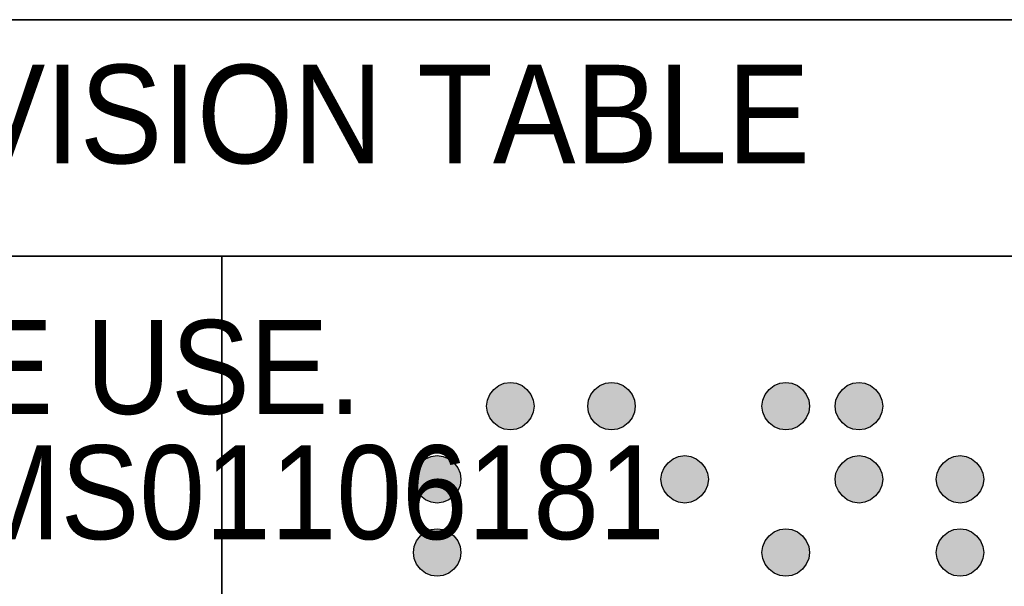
# Paper-space layout 'Sheet1' of a CAD drawing. Header units: millimetres. Extents: x 0 to 756, y -181 to 613.
# Tile 7 of 22: x 494 to 519, y 78 to 92. Entities that reach past the tile are written whole.
import ezdxf

# ---------------------------------------------------------------- set-up
doc = ezdxf.new("R2010")
doc.units = ezdxf.units.MM
doc.layers.add('DIMENSION', color=6, linetype='Continuous')
doc.layers.add('SLD-0', color=7, linetype='Continuous')
doc.styles.add('SLDTEXTSTYLE1', font='SWISOP1.TTF', dxfattribs={"width": 0.94})

psp = doc.layouts.new('Sheet1')

# ---------------------------------------------------------------- hatches: boundary and pattern name
at = {"linetype": 'Continuous'}
for points in [[(506.162, 81.616), (506.319, 81.596), (506.47, 81.616), (506.611, 81.677), (506.737, 81.777), (506.838, 81.903), (506.898, 82.045), (506.918, 82.201), (506.898, 82.352), (506.838, 82.493), (506.737, 82.619), (506.611, 82.72), (506.47, 82.78), (506.319, 82.801), (506.162, 82.78), (506.021, 82.72), (505.895, 82.619), (505.795, 82.493), (505.734, 82.352), (505.714, 82.201), (505.734, 82.045), (505.795, 81.903), (505.895, 81.777), (506.021, 81.677)], [(508.726, 81.616), (508.883, 81.596), (509.034, 81.616), (509.175, 81.677), (509.301, 81.777), (509.402, 81.903), (509.462, 82.045), (509.482, 82.201), (509.462, 82.352), (509.402, 82.493), (509.301, 82.619), (509.175, 82.72), (509.034, 82.78), (508.883, 82.801), (508.726, 82.78), (508.585, 82.72), (508.459, 82.619), (508.358, 82.493), (508.298, 82.352), (508.278, 82.201), (508.298, 82.045), (508.358, 81.903), (508.459, 81.777), (508.585, 81.677)], [(513.145, 81.616), (513.301, 81.596), (513.452, 81.616), (513.593, 81.677), (513.719, 81.777), (513.82, 81.903), (513.881, 82.045), (513.901, 82.201), (513.881, 82.352), (513.82, 82.493), (513.719, 82.619), (513.593, 82.72), (513.452, 82.78), (513.301, 82.801), (513.145, 82.78), (513.004, 82.72), (512.878, 82.619), (512.777, 82.493), (512.717, 82.352), (512.696, 82.201), (512.717, 82.045), (512.777, 81.903), (512.878, 81.777), (513.004, 81.677)], [(515, 81.616), (515.156, 81.596), (515.307, 81.616), (515.448, 81.677), (515.574, 81.777), (515.675, 81.903), (515.735, 82.045), (515.756, 82.201), (515.735, 82.352), (515.675, 82.493), (515.574, 82.619), (515.448, 82.72), (515.307, 82.78), (515.156, 82.801), (515, 82.78), (514.859, 82.72), (514.733, 82.619), (514.632, 82.493), (514.571, 82.352), (514.551, 82.201), (514.571, 82.045), (514.632, 81.903), (514.733, 81.777), (514.859, 81.677)], [(504.308, 79.761), (504.464, 79.741), (504.615, 79.761), (504.756, 79.822), (504.882, 79.923), (504.983, 80.049), (505.044, 80.19), (505.064, 80.346), (505.044, 80.497), (504.983, 80.638), (504.882, 80.764), (504.756, 80.865), (504.615, 80.926), (504.464, 80.946), (504.308, 80.926), (504.167, 80.865), (504.041, 80.764), (503.94, 80.638), (503.879, 80.497), (503.859, 80.346), (503.879, 80.19), (503.94, 80.049), (504.041, 79.923), (504.167, 79.822)], [(510.581, 79.761), (510.737, 79.741), (510.889, 79.761), (511.03, 79.822), (511.156, 79.923), (511.256, 80.049), (511.317, 80.19), (511.337, 80.346), (511.317, 80.497), (511.256, 80.638), (511.156, 80.764), (511.03, 80.865), (510.889, 80.926), (510.737, 80.946), (510.581, 80.926), (510.44, 80.865), (510.314, 80.764), (510.213, 80.638), (510.153, 80.497), (510.133, 80.346), (510.153, 80.19), (510.213, 80.049), (510.314, 79.923), (510.44, 79.822)], [(515, 79.761), (515.156, 79.741), (515.307, 79.761), (515.448, 79.822), (515.574, 79.923), (515.675, 80.049), (515.735, 80.19), (515.756, 80.346), (515.735, 80.497), (515.675, 80.638), (515.574, 80.764), (515.448, 80.865), (515.307, 80.926), (515.156, 80.946), (515, 80.926), (514.859, 80.865), (514.733, 80.764), (514.632, 80.638), (514.571, 80.497), (514.551, 80.346), (514.571, 80.19), (514.632, 80.049), (514.733, 79.923), (514.859, 79.822)], [(517.563, 79.761), (517.72, 79.741), (517.871, 79.761), (518.012, 79.822), (518.138, 79.923), (518.239, 80.049), (518.299, 80.19), (518.319, 80.346), (518.299, 80.497), (518.239, 80.638), (518.138, 80.764), (518.012, 80.865), (517.871, 80.926), (517.72, 80.946), (517.563, 80.926), (517.422, 80.865), (517.296, 80.764), (517.196, 80.638), (517.135, 80.497), (517.115, 80.346), (517.135, 80.19), (517.196, 80.049), (517.296, 79.923), (517.422, 79.822)], [(504.308, 77.907), (504.464, 77.887), (504.615, 77.907), (504.756, 77.967), (504.882, 78.068), (504.983, 78.194), (505.044, 78.335), (505.064, 78.491), (505.044, 78.643), (504.983, 78.784), (504.882, 78.91), (504.756, 79.01), (504.615, 79.071), (504.464, 79.091), (504.308, 79.071), (504.167, 79.01), (504.041, 78.91), (503.94, 78.784), (503.879, 78.643), (503.859, 78.491), (503.879, 78.335), (503.94, 78.194), (504.041, 78.068), (504.167, 77.967)], [(513.145, 77.907), (513.301, 77.887), (513.452, 77.907), (513.593, 77.967), (513.719, 78.068), (513.82, 78.194), (513.881, 78.335), (513.901, 78.491), (513.881, 78.643), (513.82, 78.784), (513.719, 78.91), (513.593, 79.01), (513.452, 79.071), (513.301, 79.091), (513.145, 79.071), (513.004, 79.01), (512.878, 78.91), (512.777, 78.784), (512.717, 78.643), (512.696, 78.491), (512.717, 78.335), (512.777, 78.194), (512.878, 78.068), (513.004, 77.967)], [(517.563, 77.907), (517.72, 77.887), (517.871, 77.907), (518.012, 77.967), (518.138, 78.068), (518.239, 78.194), (518.299, 78.335), (518.319, 78.491), (518.299, 78.643), (518.239, 78.784), (518.138, 78.91), (518.012, 79.01), (517.871, 79.071), (517.72, 79.091), (517.563, 79.071), (517.422, 79.01), (517.296, 78.91), (517.196, 78.784), (517.135, 78.643), (517.115, 78.491), (517.135, 78.335), (517.196, 78.194), (517.296, 78.068), (517.422, 77.967)]]:
    psp.add_hatch(color=7, dxfattribs=at).paths.add_polyline_path(points, flags=0)

# ---------------------------------------------------------------- linework, layer by layer
at = {"color": 7, "linetype": 'Continuous', "lineweight": 35}
for p, q in [((584, 86), (404, 86)), ((499, 86), (499, 10))]:
    psp.add_line(p, q, dxfattribs=at)
at = {"layer": 'DIMENSION', "color": 7, "lineweight": 35}
psp.add_line((404, 92), (584, 92), dxfattribs=at)
at = {"layer": 'SLD-0', "color": 7}
for p, q in [((505.895, 82.619), (506.021, 82.72)), ((506.021, 82.72), (506.162, 82.78)), ((506.162, 82.78), (506.319, 82.801)), ((506.319, 82.801), (506.47, 82.78)), ((506.47, 82.78), (506.611, 82.72)), ((506.611, 82.72), (506.737, 82.619)), ((508.459, 82.619), (508.585, 82.72)), ((508.585, 82.72), (508.726, 82.78)), ((508.726, 82.78), (508.883, 82.801)), ((508.883, 82.801), (509.034, 82.78)), ((509.034, 82.78), (509.175, 82.72)), ((509.175, 82.72), (509.301, 82.619)), ((512.878, 82.619), (513.004, 82.72)), ((513.004, 82.72), (513.145, 82.78)), ((513.145, 82.78), (513.301, 82.801)), ((513.301, 82.801), (513.452, 82.78)), ((513.452, 82.78), (513.593, 82.72)), ((513.593, 82.72), (513.719, 82.619)), ((514.733, 82.619), (514.859, 82.72)), ((514.859, 82.72), (515, 82.78)), ((515, 82.78), (515.156, 82.801)), ((515.156, 82.801), (515.307, 82.78)), ((515.307, 82.78), (515.448, 82.72)), ((515.448, 82.72), (515.574, 82.619)), ((505.734, 82.352), (505.795, 82.493)), ((505.795, 82.493), (505.895, 82.619)), ((506.737, 82.619), (506.838, 82.493)), ((506.838, 82.493), (506.898, 82.352)), ((508.298, 82.352), (508.358, 82.493)), ((508.358, 82.493), (508.459, 82.619)), ((509.301, 82.619), (509.402, 82.493)), ((509.402, 82.493), (509.462, 82.352)), ((512.717, 82.352), (512.777, 82.493)), ((512.777, 82.493), (512.878, 82.619)), ((513.719, 82.619), (513.82, 82.493)), ((513.82, 82.493), (513.881, 82.352)), ((514.571, 82.352), (514.632, 82.493)), ((514.632, 82.493), (514.733, 82.619)), ((515.574, 82.619), (515.675, 82.493)), ((515.675, 82.493), (515.735, 82.352)), ((505.714, 82.201), (505.734, 82.352)), ((505.734, 82.045), (505.714, 82.201)), ((506.898, 82.352), (506.918, 82.201)), ((506.918, 82.201), (506.898, 82.045)), ((508.278, 82.201), (508.298, 82.352)), ((508.298, 82.045), (508.278, 82.201)), ((509.462, 82.352), (509.482, 82.201)), ((509.482, 82.201), (509.462, 82.045)), ((512.696, 82.201), (512.717, 82.352)), ((512.717, 82.045), (512.696, 82.201)), ((513.881, 82.352), (513.901, 82.201)), ((513.901, 82.201), (513.881, 82.045)), ((514.551, 82.201), (514.571, 82.352)), ((514.571, 82.045), (514.551, 82.201)), ((515.735, 82.352), (515.756, 82.201)), ((515.756, 82.201), (515.735, 82.045)), ((505.795, 81.903), (505.734, 82.045)), ((505.895, 81.777), (505.795, 81.903)), ((506.838, 81.903), (506.737, 81.777)), ((506.898, 82.045), (506.838, 81.903)), ((508.358, 81.903), (508.298, 82.045)), ((508.459, 81.777), (508.358, 81.903)), ((509.402, 81.903), (509.301, 81.777)), ((509.462, 82.045), (509.402, 81.903)), ((512.777, 81.903), (512.717, 82.045)), ((512.878, 81.777), (512.777, 81.903)), ((513.82, 81.903), (513.719, 81.777)), ((513.881, 82.045), (513.82, 81.903)), ((514.632, 81.903), (514.571, 82.045)), ((514.733, 81.777), (514.632, 81.903)), ((515.675, 81.903), (515.574, 81.777)), ((515.735, 82.045), (515.675, 81.903)), ((506.021, 81.677), (505.895, 81.777)), ((506.162, 81.616), (506.021, 81.677)), ((506.611, 81.677), (506.47, 81.616)), ((506.737, 81.777), (506.611, 81.677)), ((508.585, 81.677), (508.459, 81.777)), ((508.726, 81.616), (508.585, 81.677)), ((509.175, 81.677), (509.034, 81.616)), ((509.301, 81.777), (509.175, 81.677)), ((513.004, 81.677), (512.878, 81.777)), ((513.145, 81.616), (513.004, 81.677)), ((513.593, 81.677), (513.452, 81.616)), ((513.719, 81.777), (513.593, 81.677)), ((514.859, 81.677), (514.733, 81.777)), ((515, 81.616), (514.859, 81.677)), ((515.448, 81.677), (515.307, 81.616)), ((515.574, 81.777), (515.448, 81.677)), ((506.319, 81.596), (506.162, 81.616)), ((506.47, 81.616), (506.319, 81.596)), ((508.883, 81.596), (508.726, 81.616)), ((509.034, 81.616), (508.883, 81.596)), ((513.301, 81.596), (513.145, 81.616)), ((513.452, 81.616), (513.301, 81.596)), ((515.156, 81.596), (515, 81.616)), ((515.307, 81.616), (515.156, 81.596)), ((504.167, 80.865), (504.308, 80.926)), ((504.308, 80.926), (504.464, 80.946)), ((504.464, 80.946), (504.615, 80.926)), ((504.615, 80.926), (504.756, 80.865)), ((510.44, 80.865), (510.581, 80.926)), ((510.581, 80.926), (510.737, 80.946)), ((510.737, 80.946), (510.889, 80.926)), ((510.889, 80.926), (511.03, 80.865)), ((514.859, 80.865), (515, 80.926)), ((515, 80.926), (515.156, 80.946)), ((515.156, 80.946), (515.307, 80.926)), ((515.307, 80.926), (515.448, 80.865)), ((517.422, 80.865), (517.563, 80.926)), ((517.563, 80.926), (517.72, 80.946)), ((517.72, 80.946), (517.871, 80.926)), ((517.871, 80.926), (518.012, 80.865)), ((503.879, 80.497), (503.94, 80.638)), ((503.94, 80.638), (504.041, 80.764)), ((504.041, 80.764), (504.167, 80.865)), ((504.756, 80.865), (504.882, 80.764)), ((504.882, 80.764), (504.983, 80.638)), ((504.983, 80.638), (505.044, 80.497)), ((510.153, 80.497), (510.213, 80.638)), ((510.213, 80.638), (510.314, 80.764)), ((510.314, 80.764), (510.44, 80.865)), ((511.03, 80.865), (511.156, 80.764)), ((511.156, 80.764), (511.256, 80.638)), ((511.256, 80.638), (511.317, 80.497)), ((514.571, 80.497), (514.632, 80.638)), ((514.632, 80.638), (514.733, 80.764)), ((514.733, 80.764), (514.859, 80.865)), ((515.448, 80.865), (515.574, 80.764)), ((515.574, 80.764), (515.675, 80.638)), ((515.675, 80.638), (515.735, 80.497)), ((517.135, 80.497), (517.196, 80.638)), ((517.196, 80.638), (517.296, 80.764)), ((517.296, 80.764), (517.422, 80.865)), ((518.012, 80.865), (518.138, 80.764)), ((518.138, 80.764), (518.239, 80.638)), ((518.239, 80.638), (518.299, 80.497)), ((503.859, 80.346), (503.879, 80.497)), ((505.044, 80.497), (505.064, 80.346)), ((510.133, 80.346), (510.153, 80.497)), ((511.317, 80.497), (511.337, 80.346)), ((514.551, 80.346), (514.571, 80.497)), ((515.735, 80.497), (515.756, 80.346)), ((517.115, 80.346), (517.135, 80.497)), ((518.299, 80.497), (518.319, 80.346)), ((503.879, 80.19), (503.859, 80.346)), ((503.94, 80.049), (503.879, 80.19)), ((505.044, 80.19), (504.983, 80.049)), ((505.064, 80.346), (505.044, 80.19)), ((510.153, 80.19), (510.133, 80.346)), ((510.213, 80.049), (510.153, 80.19)), ((511.317, 80.19), (511.256, 80.049)), ((511.337, 80.346), (511.317, 80.19)), ((514.571, 80.19), (514.551, 80.346)), ((514.632, 80.049), (514.571, 80.19)), ((515.735, 80.19), (515.675, 80.049)), ((515.756, 80.346), (515.735, 80.19)), ((517.135, 80.19), (517.115, 80.346)), ((517.196, 80.049), (517.135, 80.19)), ((518.299, 80.19), (518.239, 80.049)), ((518.319, 80.346), (518.299, 80.19)), ((504.041, 79.923), (503.94, 80.049)), ((504.167, 79.822), (504.041, 79.923)), ((504.882, 79.923), (504.756, 79.822)), ((504.983, 80.049), (504.882, 79.923)), ((510.314, 79.923), (510.213, 80.049)), ((510.44, 79.822), (510.314, 79.923)), ((511.156, 79.923), (511.03, 79.822)), ((511.256, 80.049), (511.156, 79.923)), ((514.733, 79.923), (514.632, 80.049)), ((514.859, 79.822), (514.733, 79.923)), ((515.574, 79.923), (515.448, 79.822)), ((515.675, 80.049), (515.574, 79.923)), ((517.296, 79.923), (517.196, 80.049)), ((517.422, 79.822), (517.296, 79.923)), ((518.138, 79.923), (518.012, 79.822)), ((518.239, 80.049), (518.138, 79.923)), ((504.308, 79.761), (504.167, 79.822)), ((504.464, 79.741), (504.308, 79.761)), ((504.615, 79.761), (504.464, 79.741)), ((504.756, 79.822), (504.615, 79.761)), ((510.581, 79.761), (510.44, 79.822)), ((510.737, 79.741), (510.581, 79.761)), ((510.889, 79.761), (510.737, 79.741)), ((511.03, 79.822), (510.889, 79.761)), ((515, 79.761), (514.859, 79.822)), ((515.156, 79.741), (515, 79.761)), ((515.307, 79.761), (515.156, 79.741)), ((515.448, 79.822), (515.307, 79.761)), ((517.563, 79.761), (517.422, 79.822)), ((517.72, 79.741), (517.563, 79.761)), ((517.871, 79.761), (517.72, 79.741)), ((518.012, 79.822), (517.871, 79.761)), ((503.94, 78.784), (504.041, 78.91)), ((504.041, 78.91), (504.167, 79.01)), ((504.167, 79.01), (504.308, 79.071)), ((504.308, 79.071), (504.464, 79.091)), ((504.464, 79.091), (504.615, 79.071)), ((504.615, 79.071), (504.756, 79.01)), ((504.756, 79.01), (504.882, 78.91)), ((504.882, 78.91), (504.983, 78.784)), ((512.777, 78.784), (512.878, 78.91)), ((512.878, 78.91), (513.004, 79.01)), ((513.004, 79.01), (513.145, 79.071)), ((513.145, 79.071), (513.301, 79.091)), ((513.301, 79.091), (513.452, 79.071)), ((513.452, 79.071), (513.593, 79.01)), ((513.593, 79.01), (513.719, 78.91)), ((513.719, 78.91), (513.82, 78.784)), ((517.196, 78.784), (517.296, 78.91)), ((517.296, 78.91), (517.422, 79.01)), ((517.422, 79.01), (517.563, 79.071)), ((517.563, 79.071), (517.72, 79.091)), ((517.72, 79.091), (517.871, 79.071)), ((517.871, 79.071), (518.012, 79.01)), ((518.012, 79.01), (518.138, 78.91)), ((518.138, 78.91), (518.239, 78.784)), ((503.859, 78.491), (503.879, 78.643)), ((503.879, 78.643), (503.94, 78.784)), ((504.983, 78.784), (505.044, 78.643)), ((505.044, 78.643), (505.064, 78.491)), ((512.696, 78.491), (512.717, 78.643)), ((512.717, 78.643), (512.777, 78.784)), ((513.82, 78.784), (513.881, 78.643)), ((513.881, 78.643), (513.901, 78.491)), ((517.115, 78.491), (517.135, 78.643)), ((517.135, 78.643), (517.196, 78.784)), ((518.239, 78.784), (518.299, 78.643)), ((518.299, 78.643), (518.319, 78.491)), ((503.879, 78.335), (503.859, 78.491)), ((505.064, 78.491), (505.044, 78.335)), ((512.717, 78.335), (512.696, 78.491)), ((513.901, 78.491), (513.881, 78.335)), ((517.135, 78.335), (517.115, 78.491)), ((518.319, 78.491), (518.299, 78.335)), ((503.94, 78.194), (503.879, 78.335)), ((504.041, 78.068), (503.94, 78.194)), ((504.983, 78.194), (504.882, 78.068)), ((505.044, 78.335), (504.983, 78.194)), ((512.777, 78.194), (512.717, 78.335)), ((512.878, 78.068), (512.777, 78.194)), ((513.82, 78.194), (513.719, 78.068)), ((513.881, 78.335), (513.82, 78.194)), ((517.196, 78.194), (517.135, 78.335)), ((517.296, 78.068), (517.196, 78.194)), ((518.239, 78.194), (518.138, 78.068)), ((518.299, 78.335), (518.239, 78.194)), ((504.167, 77.967), (504.041, 78.068)), ((504.308, 77.907), (504.167, 77.967)), ((504.464, 77.887), (504.308, 77.907)), ((504.615, 77.907), (504.464, 77.887)), ((504.756, 77.967), (504.615, 77.907)), ((504.882, 78.068), (504.756, 77.967)), ((513.004, 77.967), (512.878, 78.068)), ((513.145, 77.907), (513.004, 77.967)), ((513.301, 77.887), (513.145, 77.907)), ((513.452, 77.907), (513.301, 77.887)), ((513.593, 77.967), (513.452, 77.907)), ((513.719, 78.068), (513.593, 77.967)), ((517.422, 77.967), (517.296, 78.068)), ((517.563, 77.907), (517.422, 77.967)), ((517.72, 77.887), (517.563, 77.907)), ((517.871, 77.907), (517.72, 77.887)), ((518.012, 77.967), (517.871, 77.907)), ((518.138, 78.068), (518.012, 77.967))]:
    psp.add_line(p, q, dxfattribs=at)

# ---------------------------------------------------------------- texts
at = {"color": 7, "linetype": 'Continuous', "lineweight": 0, "char_height": 2.38125, "attachment_point": 2, "style": 'SLDTEXTSTYLE1'}
for s, insert in [('FOR REFERENCE ONLY, CHECK LATEST REVISION BEFORE USE.', (455.052, 84.382)), ('PARTS MADE TO THIS PRINT MUST CONFORM TO ENG. STD. QMS01106181', (455.592, 81.207))]:
    psp.add_mtext(s, dxfattribs=dict(at, insert=insert))
at = {"layer": 'DIMENSION', "color": 7, "insert": (488.063, 90.858), "char_height": 2.5, "attachment_point": 1, "style": 'SLDTEXTSTYLE1'}
psp.add_mtext('REVISION TABLE', dxfattribs=at)

doc.saveas('drawing.dxf')
